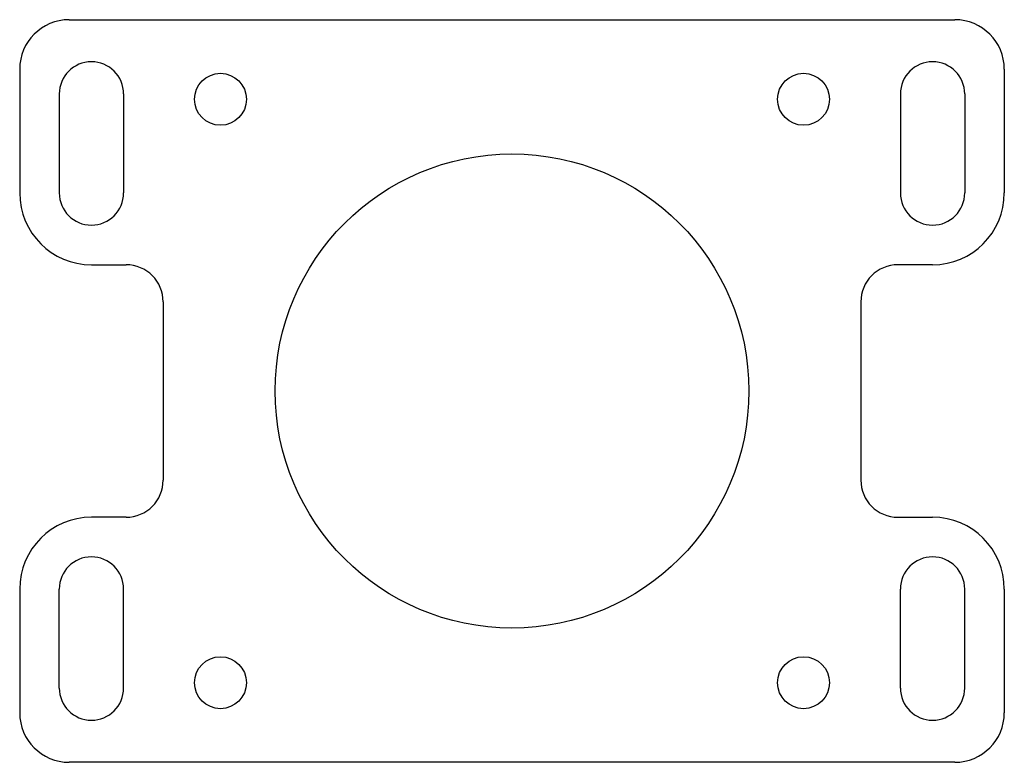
# Model space of a CAD drawing. Header units: millimetres. Extents: x -39.8 to 39.8, y -30 to 30.
import ezdxf

# ---------------------------------------------------------------- set-up
doc = ezdxf.new("R2010")
doc.units = ezdxf.units.MM

msp = doc.modelspace()

# ---------------------------------------------------------------- linework, layer by layer
at = {"color": 7, "linetype": 'Continuous', "lineweight": 25}
for p, q in [((-35.8, 30), (35.8, 30)), ((-39.8, 26), (-39.8, 16)), ((39.8, 26), (39.8, 16)), ((-36.6, 24), (-36.6, 16)), ((-31.4, 24), (-31.4, 16)), ((31.4, 24), (31.4, 16)), ((36.6, 24), (36.6, 16)), ((-34, 10.2), (-31.2, 10.2)), ((34, 10.2), (31.2, 10.2)), ((-28.2, 7.2), (-28.2, -7.2)), ((28.2, 7.2), (28.2, -7.2)), ((-31.2, -10.2), (-34, -10.2)), ((31.2, -10.2), (34, -10.2)), ((-39.8, -16), (-39.8, -26)), ((-36.6, -24), (-36.6, -16)), ((-31.4, -24), (-31.4, -16)), ((31.4, -24), (31.4, -16)), ((36.6, -24), (36.6, -16)), ((39.8, -16), (39.8, -26)), ((35.8, -30), (-35.8, -30))]:
    msp.add_line(p, q, dxfattribs=at)
for centre, radius in [((-23.57, 23.57), 2.1), ((23.57, 23.57), 2.1), ((0, 0), 19.15), ((-23.57, -23.57), 2.1), ((23.57, -23.57), 2.1)]:
    msp.add_circle(centre, radius, dxfattribs=at)
for centre, radius, start, end in [((-35.8, 26), 4, 90, 180), ((35.8, 26), 4, 0, 90), ((-34, 24), 2.6, 0, 180), ((34, 24), 2.6, 0, 180), ((-34, 16), 5.8, 180, 270), ((-34, 16), 2.6, 180, 0), ((34, 16), 2.6, 180, 0), ((34, 16), 5.8, 270, 0), ((-31.2, 7.2), 3, 0, 90), ((31.2, 7.2), 3, 90, 180), ((-31.2, -7.2), 3, 270, 0), ((31.2, -7.2), 3, 180, 270), ((-34, -16), 5.8, 90, 180), ((34, -16), 5.8, 0, 90), ((-34, -16), 2.6, 0, 180), ((34, -16), 2.6, 0, 180), ((-34, -24), 2.6, 180, 0), ((34, -24), 2.6, 180, 0), ((-35.8, -26), 4, 180, 270), ((35.8, -26), 4, 270, 0)]:
    msp.add_arc(centre, radius, start, end, dxfattribs=at)

doc.saveas('drawing.dxf')
